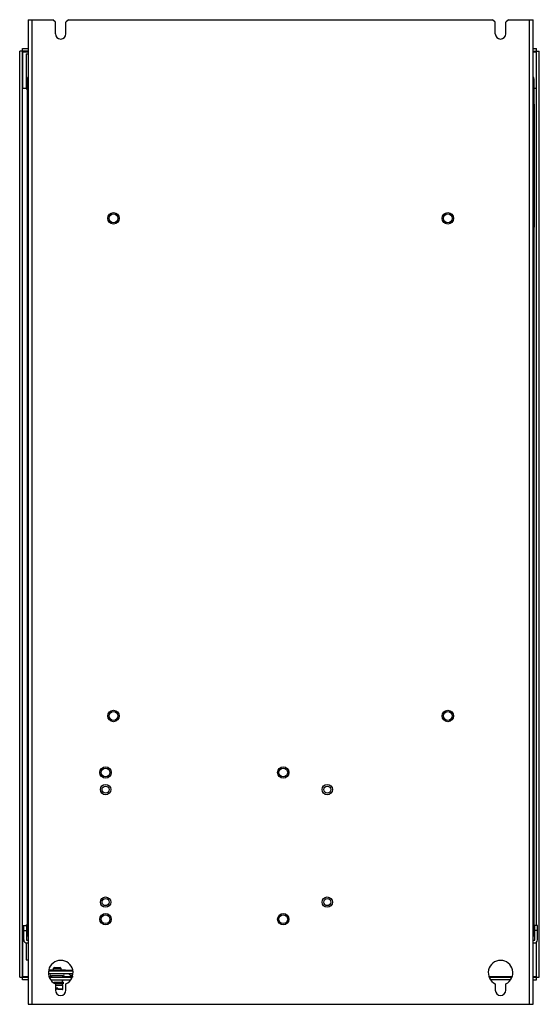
# Model space of a CAD drawing. Header units: millimetres. Extents: x 93 to 389, y 53 to 613.
import ezdxf

# ---------------------------------------------------------------- set-up
doc = ezdxf.new("R2010")
doc.units = ezdxf.units.MM
doc.header["$LTSCALE"] = 43.222501
doc.layers.get('0').update_dxf_attribs({"linetype": 'CONTINUOUS'})

msp = doc.modelspace()

# ---------------------------------------------------------------- linework, layer by layer
at = {"color": 7, "linetype": 'Continuous'}
for p, q in [((98.06, 613.16), (98.06, 53.16)), ((98.06, 613.16), (112.06, 613.16)), ((100.36, 53.16), (100.36, 613.16)), ((113.56, 611.66), (112.06, 613.16)), ((113.56, 605.16), (113.56, 611.66)), ((121.06, 613.16), (119.56, 611.66)), ((119.56, 605.16), (119.56, 611.66)), ((121.06, 613.16), (362.06, 613.16)), ((363.56, 611.66), (362.06, 613.16)), ((363.56, 605.16), (363.56, 611.66)), ((371.06, 613.16), (369.56, 611.66)), ((369.56, 605.16), (369.56, 611.66)), ((371.06, 613.16), (385.06, 613.16)), ((382.76, 613.16), (382.76, 53.16)), ((385.06, 53.16), (385.06, 613.16)), ((93.26, 68.56), (93.26, 595.26)), ((98.06, 595.26), (93.26, 595.26)), ((94.76, 67.06), (94.76, 596.76)), ((94.76, 596.76), (98.06, 596.76)), ((95.06, 574.06), (95.06, 594.96)), ((95.06, 594.96), (98.06, 594.96)), ((96.91, 593.76), (96.91, 573.76)), ((96.91, 593.76), (98.06, 593.76)), ((385.06, 596.76), (387.06, 596.76)), ((385.06, 595.26), (388.56, 595.26)), ((385.06, 594.96), (386.76, 594.96)), ((386.76, 594.96), (386.76, 574.06)), ((387.06, 98.06), (387.06, 596.76)), ((388.56, 68.56), (388.56, 595.26)), ((97.56, 579.36), (97.56, 92.96)), ((97.56, 579.36), (98.06, 579.36)), ((385.06, 579.36), (385.56, 579.36)), ((385.56, 92.96), (385.56, 579.36)), ((97.56, 574.06), (94.76, 574.06)), ((96.91, 573.76), (97.56, 573.76)), ((387.06, 574.06), (385.56, 574.06)), ((385.76, 565.16), (385.56, 565.16)), ((385.56, 564.66), (385.76, 564.66)), ((385.76, 495.16), (385.76, 565.16)), ((385.76, 495.66), (385.56, 495.66)), ((385.56, 495.16), (385.76, 495.16)), ((94.76, 98.06), (97.56, 98.06)), ((95.06, 68.86), (95.06, 98.06)), ((95.56, 89.86), (95.56, 98.06)), ((96.91, 98.36), (97.56, 98.36)), ((96.91, 98.36), (96.91, 98.06)), ((97.06, 98.06), (97.06, 89.86)), ((387.56, 98.06), (385.56, 98.06)), ((386.06, 89.86), (386.06, 98.06)), ((387.56, 89.86), (387.56, 98.06)), ((95.56, 95.06), (97.06, 95.06)), ((98.06, 92.96), (97.56, 92.96)), ((385.56, 92.96), (385.06, 92.96)), ((387.56, 95.06), (386.06, 95.06)), ((96.91, 88.25), (96.91, 78.36)), ((97.36, 89.56), (98.06, 89.56)), ((97.36, 88.06), (98.06, 88.06)), ((385.06, 89.56), (385.76, 89.56)), ((385.06, 88.06), (385.76, 88.06)), ((386.76, 88.47), (386.76, 68.86)), ((387.06, 67.06), (387.06, 88.65)), ((96.91, 78.36), (98.06, 78.36)), ((109.91, 72.86), (119.21, 72.86)), ((109.91, 72.86), (109.91, 72.06)), ((112.96, 74.06), (112.56, 73.66)), ((112.56, 73.66), (116.56, 73.66)), ((112.56, 72.86), (112.56, 73.66)), ((112.96, 74.06), (116.16, 74.06)), ((116.56, 73.66), (116.16, 74.06)), ((116.56, 73.66), (116.56, 72.86)), ((119.21, 72.06), (119.21, 72.86)), ((93.26, 68.56), (98.06, 68.56)), ((98.06, 68.86), (95.06, 68.86)), ((123.3, 72.06), (109.69, 72.06)), ((109.91, 72.36), (109.74, 72.36)), ((123.39, 70.56), (109.74, 70.56)), ((111.39, 68.86), (110.23, 68.86)), ((110.32, 68.56), (122.81, 68.56)), ((117.85, 69.35), (111.27, 69.35)), ((111.39, 69.35), (111.39, 68.56)), ((117.73, 68.56), (117.73, 69.35)), ((122.9, 68.86), (117.73, 68.86)), ((123.21, 72.36), (119.21, 72.36)), ((122.09, 69.61), (121.22, 70.56)), ((123.11, 69.61), (122.09, 69.61)), ((372.9, 68.86), (360.23, 68.86)), ((360.32, 68.56), (372.81, 68.56)), ((386.76, 68.86), (385.06, 68.86)), ((385.06, 68.56), (388.56, 68.56)), ((98.06, 67.06), (94.76, 67.06)), ((111.05, 67.06), (122.07, 67.06)), ((111.39, 67.06), (111.39, 66.86)), ((117.73, 66.86), (111.39, 66.86)), ((111.39, 66.86), (111.43, 66.73)), ((112.63, 65.66), (118.06, 65.66)), ((118.06, 64.86), (113.53, 64.86)), ((113.56, 64.83), (113.56, 61.16)), ((113.56, 64.06), (117.86, 64.06)), ((114.16, 61.85), (113.56, 61.85)), ((114.96, 62.36), (114.16, 62.36)), ((114.16, 62.36), (114.16, 61.56)), ((114.96, 61.56), (114.96, 62.36)), ((117.81, 61.85), (114.96, 61.85)), ((117.43, 65.66), (117.73, 66.86)), ((117.65, 64.06), (117.65, 64.86)), ((117.73, 66.86), (117.73, 67.06)), ((117.81, 61.85), (117.86, 64.06)), ((118.06, 64.86), (118.06, 65.66)), ((119.56, 61.16), (119.56, 64.83)), ((372.07, 67.06), (361.05, 67.06)), ((363.56, 64.83), (363.56, 61.16)), ((369.56, 61.16), (369.56, 64.83)), ((385.06, 67.06), (387.06, 67.06)), ((114.16, 61.56), (113.56, 61.56)), ((117.51, 61.56), (114.96, 61.56)), ((98.06, 53.16), (385.06, 53.16))]:
    msp.add_line(p, q, dxfattribs=at)
for centre, radius in [((146.56, 500.16), 3.25), ((146.56, 500.16), 2.5), ((336.56, 500.16), 3.25), ((336.56, 500.16), 2.5), ((146.56, 217.16), 3.25), ((146.56, 217.16), 2.5), ((336.56, 217.16), 3.25), ((336.56, 217.16), 2.5), ((142.06, 185.03), 3.25), ((142.06, 185.03), 2.5), ((243.06, 185.03), 3.25), ((243.06, 185.03), 2.5), ((142.06, 175.28), 2.95), ((142.06, 175.28), 2), ((268.06, 175.28), 2.95), ((268.06, 175.28), 2), ((142.06, 111.28), 2.95), ((142.06, 111.28), 2), ((268.06, 111.28), 2.95), ((268.06, 111.28), 2), ((142.06, 101.53), 3.25), ((142.06, 101.53), 2.5), ((243.06, 101.53), 3.25), ((243.06, 101.53), 2.5)]:
    msp.add_circle(centre, radius, dxfattribs=at)
for centre, radius, start, end in [((116.56, 605.16), 3, 180, 360), ((366.56, 605.16), 3, 180, 360), ((99.36, 579.36), 1.8, 137.2628, 180), ((383.76, 579.36), 1.8, 0, 42.7372), ((97.36, 89.86), 1.8, 180, 270), ((97.36, 89.86), 0.3, 180, 270), ((99.36, 92.96), 1.8, 180, 225), ((383.76, 92.96), 1.8, 315, 360), ((385.76, 89.86), 1.8, 270, 360), ((385.76, 89.86), 0.3, 270, 360), ((116.56, 71.16), 7, 295.3769, 244.6231), ((366.56, 71.16), 7, 295.3769, 244.6231), ((111.27, 69.96), 0.612, 98.8417, 270), ((117.85, 69.96), 0.612, 270, 81.1583), ((123.56, 70.96), 2, 222.4277, 270), ((117.51, 61.86), 0.3, 270, 358.7), ((116.56, 61.16), 3, 180, 360), ((366.56, 61.16), 3, 180, 360)]:
    msp.add_arc(centre, radius, start, end, dxfattribs=at)
for points, knots in [([(95.06, 594.96), (95.03, 594.99), (94.97, 595.06), (94.87, 595.14), (94.82, 595.22), (94.76, 595.24), (94.76, 595.26)], [0, 0, 0, 0, 0.331525, 0.644673, 0.891533, 1, 1, 1, 1]), ([(386.76, 594.96), (386.8, 594.99), (386.86, 595.05), (386.95, 595.15), (387.02, 595.2), (387.05, 595.26), (387.06, 595.26)], [0, 0, 0, 0, 0.331461, 0.644672, 0.891278, 1, 1, 1, 1]), ([(95.06, 68.86), (95.03, 68.83), (94.96, 68.76), (94.88, 68.67), (94.8, 68.62), (94.78, 68.56), (94.76, 68.56)], [0, 0, 0, 0, 0.331525, 0.644673, 0.891533, 1, 1, 1, 1]), ([(386.76, 68.86), (386.79, 68.83), (386.86, 68.76), (386.95, 68.67), (387, 68.6), (387.06, 68.57), (387.06, 68.56)], [0, 0, 0, 0, 0.331481, 0.644664, 0.891379, 1, 1, 1, 1])]:
    msp.add_open_spline(points, degree=3, knots=knots, dxfattribs=at)

doc.saveas('drawing.dxf')
